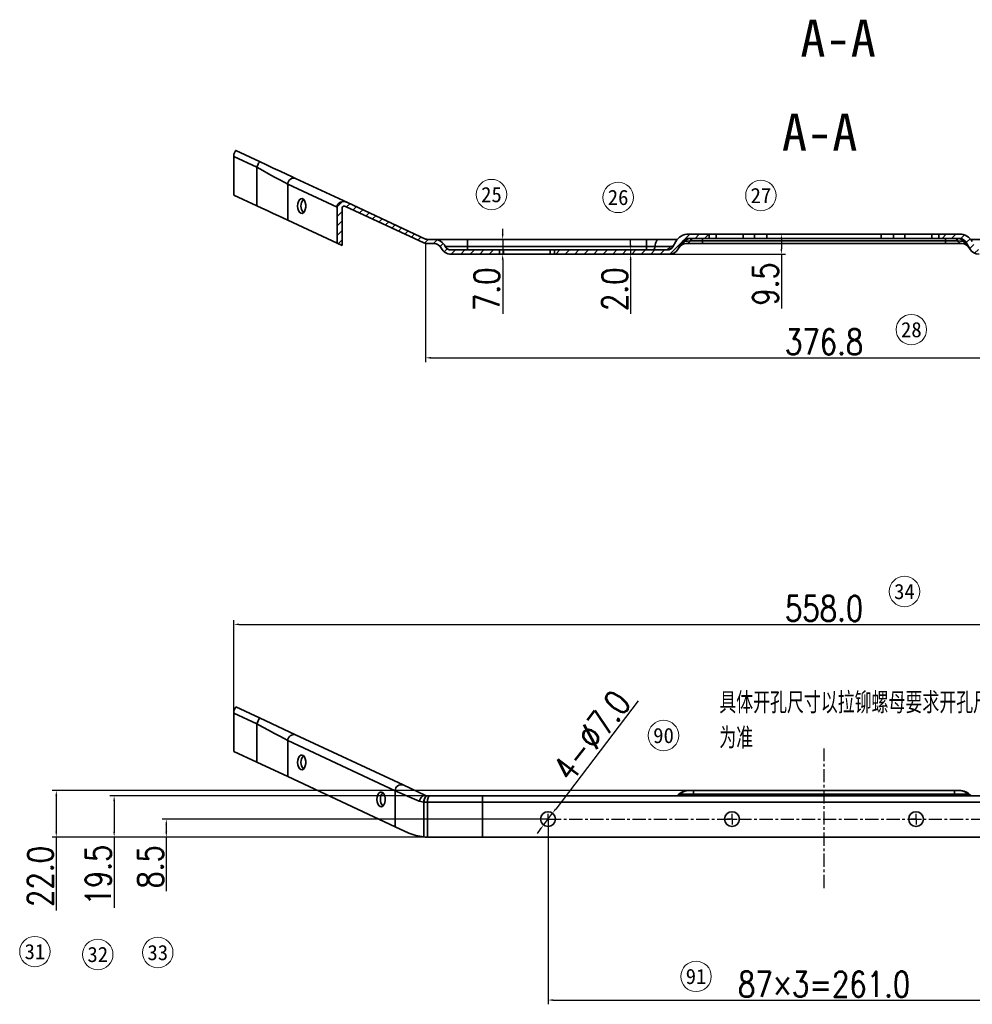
# Model space of a CAD drawing. Header units: millimetres. Extents: x 16930 to 20710, y -2995 to -322.
# Tile 3 of 20: x 17789 to 18240, y -1494 to -1029. Entities that reach past the tile are written whole.
import ezdxf
from ezdxf.enums import TextEntityAlignment as Align

# ---------------------------------------------------------------- set-up
doc = ezdxf.new("R2010")
doc.units = ezdxf.units.MM
doc.header["$PDMODE"] = 3
doc.header["$PDSIZE"] = 8
doc.linetypes.add('CENTER', pattern=[2, 1.25, -0.25, 0.25, -0.25])
doc.linetypes.add('CENTERX2', pattern=[20.32, 12.7, -2.54, 2.54, -2.54])
doc.layers.get('Defpoints').update_dxf_attribs({"linetype": 'CONTINUOUS'})
for name, color, linetype in [('3中心线层', 1, 'CENTER'), ('7标注层', 4, 'CONTINUOUS'), ('中心线层', 1, 'CENTERX2'), ('剖面线层', 2, 'CONTINUOUS'), ('文字层', 3, 'CONTINUOUS')]:
    doc.layers.add(name, color=color, linetype=linetype)
for name, color, linetype, lineweight in [('单行文本', 7, 'CONTINUOUS', 5), ('细实线', 3, 'CONTINUOUS', 13), ('轮廓实线层', 7, 'CONTINUOUS', 35)]:
    doc.layers.add(name, color=color, linetype=linetype, lineweight=lineweight)
doc.styles.add('PC_TEXTSTYLE', font='isocp.shx', dxfattribs={"width": 0.8, "bigfont": 'hzfs.shx'})
doc.styles.add('SLDTEXTSTYLE0', font='仿宋GB2312_0.shx', dxfattribs={"bigfont": 'bigfont'})
doc.styles.add('TH_GBDIM', font='romans.shx', dxfattribs={"width": 0.8, "bigfont": 'gbcbig.shx'})
doc.styles.add('文字', font='simhei.ttf')
doc.dimstyles.new('TH_GBDIM1', dxfattribs={"dimtxt": 12, "dimasz": 2.5, "dimexe": 2, "dimexo": 0, "dimgap": 1.5, "dimtad": 1, "dimdec": 1, "dimzin": 0, "dimdsep": 46, "dimtxsty": 'TH_GBDIM', "dimcen": 2.5, "dimclrd": 130, "dimclre": 130, "dimclrt": 3, "dimadec": 0, "dimazin": 0, "dimtfac": 0.714286, "dimtdec": 1, "dimtmove": 0, "dimatfit": 3, "dimfxl": 1, "dimtzin": 0, "dimlwd": -1, "dimlwe": -1, "dimarcsym": 0})
pattern_1 = [(45, (-3841.221, 554.1283), (-2.24506403, 2.24506403), [])]

# ---------------------------------------------------------------- blocks, each defined once
blk = doc.blocks.new('SW_CENTERMARKSYMBOL_32')
at = {"layer": '中心线层', "color": 0}
for q in [(-2.5, 0), (0, 2.5), (0, -2.5), (2.5, 0)]:
    blk.add_line((0, 0), q, dxfattribs=at)
blk = doc.blocks.new('SW_CENTERMARKSYMBOL_33')
at = {"layer": '中心线层', "color": 0}
for q in [(-2.5, 0), (0, 2.5), (0, -2.5), (2.5, 0)]:
    blk.add_line((0, 0), q, dxfattribs=at)
blk = doc.blocks.new('SW_CENTERMARKSYMBOL_34')
at = {"layer": '中心线层', "color": 0}
for q in [(-2.5, 0), (0, 2.5), (0, -2.5), (2.5, 0)]:
    blk.add_line((0, 0), q, dxfattribs=at)
blk = doc.blocks.new('*D366')
at = {"layer": '7标注层', "color": 130, "ltscale": 5, "transparency": 16777216}
for p, q in [((18078.02, -1135.2), (18078.02, -1132.7)), ((18076.68, -1137.7), (18080.02, -1137.7)), ((18076.95, -1139.7), (18080.02, -1139.7)), ((18078.02, -1137.7), (18078.02, -1139.7)), ((18078.02, -1142.2), (18078.02, -1167.82))]:
    blk.add_line(p, q, dxfattribs=at)
for points in [[(18077.6, -1135.2), (18078.44, -1135.2), (18078.02, -1137.7)], [(18077.6, -1142.2), (18078.44, -1142.2), (18078.02, -1139.7)]]:
    blk.add_solid(points, dxfattribs=at)
at = {"layer": 'Defpoints', "color": 0, "ltscale": 5, "transparency": 16777216}
for p in [(18076.68, -1137.7), (18076.95, -1139.7), (18078.02, -1139.7)]:
    blk.add_point(p, dxfattribs=at)
at = {"layer": '7标注层', "color": 3, "ltscale": 5, "transparency": 16777216, "insert": (18070.52, -1156.26), "char_height": 12, "attachment_point": 5, "rotation": 90, "style": 'TH_GBDIM'}
blk.add_mtext('2.0', dxfattribs=at)
blk = doc.blocks.new('*D367')
at = {"layer": '7标注层', "color": 130, "ltscale": 5, "transparency": 16777216}
for p, q in [((18123.6, -1130.2), (18151.27, -1130.2)), ((18149.27, -1132.7), (18149.27, -1137.2)), ((18093.37, -1139.7), (18151.27, -1139.7)), ((18149.27, -1139.7), (18149.27, -1165.32))]:
    blk.add_line(p, q, dxfattribs=at)
for points in [[(18148.85, -1132.7), (18149.68, -1132.7), (18149.27, -1130.2)], [(18148.85, -1137.2), (18149.68, -1137.2), (18149.27, -1139.7)]]:
    blk.add_solid(points, dxfattribs=at)
at = {"layer": 'Defpoints', "color": 0, "ltscale": 5, "transparency": 16777216}
for p in [(18123.6, -1130.2), (18093.37, -1139.7), (18149.27, -1139.7)]:
    blk.add_point(p, dxfattribs=at)
at = {"layer": '7标注层', "color": 3, "ltscale": 5, "transparency": 16777216, "insert": (18141.77, -1153.76), "char_height": 12, "attachment_point": 5, "rotation": 90, "style": 'TH_GBDIM'}
blk.add_mtext('9.5', dxfattribs=at)
blk = doc.blocks.new('*D368')
at = {"layer": '7标注层', "color": 130, "ltscale": 5, "transparency": 16777216}
for p, q in [((18017.53, -1130.2), (18017.53, -1127.7)), ((18058.25, -1132.7), (18015.53, -1132.7)), ((18017.53, -1132.7), (18017.53, -1139.7)), ((18030.86, -1139.7), (18015.53, -1139.7)), ((18017.53, -1142.2), (18017.53, -1167.82))]:
    blk.add_line(p, q, dxfattribs=at)
for points in [[(18017.11, -1130.2), (18017.94, -1130.2), (18017.53, -1132.7)], [(18017.11, -1142.2), (18017.94, -1142.2), (18017.53, -1139.7)]]:
    blk.add_solid(points, dxfattribs=at)
at = {"layer": 'Defpoints', "color": 0, "ltscale": 5, "transparency": 16777216}
for p in [(18058.25, -1132.7), (18017.53, -1139.7), (18030.86, -1139.7)]:
    blk.add_point(p, dxfattribs=at)
at = {"layer": '7标注层', "color": 3, "ltscale": 5, "transparency": 16777216, "insert": (18010.03, -1156.26), "char_height": 12, "attachment_point": 5, "rotation": 90, "style": 'TH_GBDIM'}
blk.add_mtext('7.0', dxfattribs=at)
blk = doc.blocks.new('*D365')
at = {"layer": '7标注层', "color": 130, "ltscale": 5, "transparency": 16777216}
for p, q in [((17981.07, -1134.7), (17981.07, -1190.68)), ((18357.85, -1134.7), (18357.85, -1190.68)), ((17983.57, -1188.68), (18355.35, -1188.68))]:
    blk.add_line(p, q, dxfattribs=at)
for points in [[(17983.57, -1188.27), (17983.57, -1189.1), (17981.07, -1188.68)], [(18355.35, -1188.27), (18355.35, -1189.1), (18357.85, -1188.68)]]:
    blk.add_solid(points, dxfattribs=at)
at = {"layer": 'Defpoints', "color": 0, "ltscale": 5, "transparency": 16777216}
for p in [(17981.07, -1134.7), (18357.85, -1134.7), (18357.85, -1188.68)]:
    blk.add_point(p, dxfattribs=at)
at = {"layer": '7标注层', "color": 3, "ltscale": 5, "transparency": 16777216, "insert": (18169.46, -1181.18), "char_height": 12, "attachment_point": 5, "style": 'TH_GBDIM'}
blk.add_mtext('376.8', dxfattribs=at)
blk = doc.blocks.new('*D370')
at = {"layer": '7标注层', "color": 130, "ltscale": 5, "transparency": 16777216}
for p, q in [((18083.48, -1395.82), (17831.87, -1395.82)), ((17833.87, -1398.32), (17833.87, -1412.82)), ((18083.48, -1415.32), (17831.87, -1415.32)), ((17833.87, -1415.32), (17833.87, -1448.71))]:
    blk.add_line(p, q, dxfattribs=at)
for points in [[(17833.45, -1398.32), (17834.29, -1398.32), (17833.87, -1395.82)], [(17833.45, -1412.82), (17834.29, -1412.82), (17833.87, -1415.32)]]:
    blk.add_solid(points, dxfattribs=at)
at = {"layer": 'Defpoints', "color": 0, "ltscale": 5, "transparency": 16777216}
for p in [(18083.48, -1395.82), (17833.87, -1415.32), (18083.48, -1415.32)]:
    blk.add_point(p, dxfattribs=at)
at = {"layer": '7标注层', "color": 3, "ltscale": 5, "transparency": 16777216, "insert": (17826.37, -1433.27), "char_height": 12, "attachment_point": 5, "rotation": 90, "style": 'TH_GBDIM'}
blk.add_mtext('19.5', dxfattribs=at)
blk = doc.blocks.new('*D371')
at = {"layer": '7标注层', "color": 130, "ltscale": 5, "transparency": 16777216}
for p, q in [((18178.46, -1393.32), (17804.51, -1393.32)), ((17806.51, -1395.82), (17806.51, -1412.82)), ((18178.46, -1415.32), (17804.51, -1415.32)), ((17806.51, -1415.32), (17806.51, -1450.08))]:
    blk.add_line(p, q, dxfattribs=at)
for points in [[(17806.1, -1395.82), (17806.93, -1395.82), (17806.51, -1393.32)], [(17806.1, -1412.82), (17806.93, -1412.82), (17806.51, -1415.32)]]:
    blk.add_solid(points, dxfattribs=at)
at = {"layer": 'Defpoints', "color": 0, "ltscale": 5, "transparency": 16777216}
for p in [(18178.46, -1393.32), (17806.51, -1415.32), (18178.46, -1415.32)]:
    blk.add_point(p, dxfattribs=at)
at = {"layer": '7标注层', "color": 3, "ltscale": 5, "transparency": 16777216, "insert": (17799.01, -1433.95), "char_height": 12, "attachment_point": 5, "rotation": 90, "style": 'TH_GBDIM'}
blk.add_mtext('22.0', dxfattribs=at)
blk = doc.blocks.new('*D374')
at = {"layer": '7标注层', "color": 130, "ltscale": 5, "transparency": 16777216}
for p, q in [((18038.96, -1406.82), (17856.52, -1406.82)), ((17858.52, -1409.32), (17858.52, -1412.82)), ((18038.96, -1415.32), (17856.52, -1415.32)), ((17858.52, -1415.32), (17858.52, -1440.94))]:
    blk.add_line(p, q, dxfattribs=at)
for points in [[(17858.1, -1409.32), (17858.94, -1409.32), (17858.52, -1406.82)], [(17858.1, -1412.82), (17858.94, -1412.82), (17858.52, -1415.32)]]:
    blk.add_solid(points, dxfattribs=at)
at = {"layer": 'Defpoints', "color": 0, "ltscale": 5, "transparency": 16777216}
for p in [(18038.96, -1406.82), (17858.52, -1415.32), (18038.96, -1415.32)]:
    blk.add_point(p, dxfattribs=at)
at = {"layer": '7标注层', "color": 3, "ltscale": 5, "transparency": 16777216, "insert": (17851.02, -1429.38), "char_height": 12, "attachment_point": 5, "rotation": 90, "style": 'TH_GBDIM'}
blk.add_mtext('8.5', dxfattribs=at)
blk = doc.blocks.new('*D375')
at = {"layer": '7标注层', "color": 130, "ltscale": 5, "transparency": 16777216}
for p, q in [((18038.96, -1406.82), (18038.96, -1494.4)), ((18299.96, -1406.82), (18299.96, -1494.4)), ((18041.46, -1492.4), (18297.46, -1492.4))]:
    blk.add_line(p, q, dxfattribs=at)
for points in [[(18041.46, -1491.98), (18041.46, -1492.82), (18038.96, -1492.4)], [(18297.46, -1491.98), (18297.46, -1492.82), (18299.96, -1492.4)]]:
    blk.add_solid(points, dxfattribs=at)
at = {"layer": 'Defpoints', "color": 0, "ltscale": 5, "transparency": 16777216}
for p in [(18038.96, -1406.82), (18299.96, -1406.82), (18299.96, -1492.4)]:
    blk.add_point(p, dxfattribs=at)
at = {"layer": '7标注层', "color": 3, "ltscale": 5, "transparency": 16777216, "insert": (18169.46, -1484.9), "char_height": 12, "attachment_point": 5, "style": 'TH_GBDIM'}
blk.add_mtext('87×3=261.0', dxfattribs=at)
blk = doc.blocks.new('*D376')
at = {"layer": '7标注层', "color": 130, "ltscale": 5, "transparency": 16777216}
for p, q in [((18081.61, -1350.9), (18042.6, -1402.05)), ((18036.84, -1409.61), (18041.08, -1404.04)), ((18035.32, -1411.6), (18033.81, -1413.58))]:
    blk.add_line(p, q, dxfattribs=at)
for points in [[(18042.27, -1401.8), (18042.93, -1402.31), (18041.08, -1404.04)], [(18034.99, -1411.34), (18035.65, -1411.85), (18036.84, -1409.61)]]:
    blk.add_solid(points, dxfattribs=at)
at = {"layer": 'Defpoints', "color": 0, "ltscale": 5, "transparency": 16777216}
for p in [(18041.08, -1404.04), (18036.84, -1409.61)]:
    blk.add_point(p, dxfattribs=at)
at = {"layer": '7标注层', "color": 3, "ltscale": 5, "transparency": 16777216, "insert": (18059.63, -1367.35), "char_height": 12, "attachment_point": 5, "rotation": 52.669, "style": 'TH_GBDIM'}
blk.add_mtext('4-∅7.0', dxfattribs=at)
blk = doc.blocks.new('*D372')
at = {"layer": '7标注层', "color": 130, "ltscale": 5, "transparency": 16777216}
blk.add_line((18360.75, -1415.32), (18418.78, -1415.32), dxfattribs=at)
for start, end in [(27.296, 29.8528), (0, 24.7393), (354.8866, 357.4433)]:
    blk.add_arc((18360.75, -1415.32), 56.03, start, end, dxfattribs=at)
for points in [[(18410.92, -1389.45), (18410.17, -1389.81), (18411.64, -1391.88)], [(18416.31, -1417.81), (18417.14, -1417.83), (18416.78, -1415.32)]]:
    blk.add_solid(points, dxfattribs=at)
at = {"layer": 'Defpoints', "color": 0, "ltscale": 5, "transparency": 16777216}
for p in [(18443.05, -1377.4), (18416.2, -1407.29), (17981.96, -1415.32), (18356.96, -1415.32), (18360.75, -1415.32)]:
    blk.add_point(p, dxfattribs=at)
at = {"layer": '7标注层', "color": 3, "ltscale": 5, "transparency": 16777216, "insert": (18422.81, -1401.72), "char_height": 12, "attachment_point": 5, "rotation": 282.3697, "style": 'TH_GBDIM'}
blk.add_mtext('25°', dxfattribs=at)
blk = doc.blocks.new('*D373')
at = {"layer": '7标注层', "color": 130, "ltscale": 5, "transparency": 16777216}
for p, q in [((17890.46, -1372.69), (17890.46, -1312.74)), ((18448.45, -1372.69), (18448.45, -1312.74)), ((17892.96, -1314.74), (18445.95, -1314.74))]:
    blk.add_line(p, q, dxfattribs=at)
for points in [[(17892.96, -1314.32), (17892.96, -1315.16), (17890.46, -1314.74)], [(18445.95, -1314.32), (18445.95, -1315.16), (18448.45, -1314.74)]]:
    blk.add_solid(points, dxfattribs=at)
at = {"layer": 'Defpoints', "color": 0, "ltscale": 5, "transparency": 16777216}
for p in [(18448.45, -1314.74), (17890.46, -1372.69), (18448.45, -1372.69)]:
    blk.add_point(p, dxfattribs=at)
at = {"layer": '7标注层', "color": 3, "ltscale": 5, "transparency": 16777216, "insert": (18169.46, -1307.24), "char_height": 12, "attachment_point": 5, "style": 'TH_GBDIM'}
blk.add_mtext('558.0', dxfattribs=at)

msp = doc.modelspace()

# ---------------------------------------------------------------- hatches: boundary and pattern name
at = {"layer": '剖面线层', "true_color": 0xffff00}
h = msp.add_hatch(dxfattribs=at)
h.set_pattern_fill('ANSI31', color=2, style=0)
h.set_pattern_definition(pattern_1)
edge = h.paths.add_edge_path(flags=0)
edge.add_line((17939.25, -1134.51), (17941.65, -1135.63))
edge.add_line((17941.65, -1135.63), (17941.65, -1117.81))
edge.add_ellipse((17942.85, -1117.98), major_axis=(1.12, -0.52), ratio=0.806329, start_angle=90, end_angle=200.6061, ccw=False)
edge.add_line((17943.28, -1117.08), (17980.27, -1134.33))
edge.add_arc((17981.96, -1130.7), 4, 245, 270)
edge.add_line((17981.96, -1134.7), (17984.96, -1134.7))
edge.add_arc((17984.96, -1138.7), 4, 26.3878, 90, ccw=False)
edge.add_arc((17993.02, -1134.7), 5, 206.3878, 270)
edge.add_line((17993.02, -1139.7), (18015.96, -1139.7))
edge.add_line((18015.96, -1139.7), (18015.96, -1137.7))
edge.add_line((18015.96, -1137.7), (17993.11, -1137.7))
edge.add_arc((17993.11, -1134.7), 3, 206.3878, 270, ccw=False)
edge.add_arc((17985.04, -1138.7), 6, 26.3878, 90)
edge.add_line((17985.04, -1132.7), (17981.96, -1132.7))
edge.add_arc((17981.96, -1130.7), 2, 245, 270, ccw=False)
edge.add_line((17981.11, -1132.51), (17944.12, -1115.26))
edge.add_ellipse((17942.85, -1117.98), major_axis=(3.37, -1.57), ratio=0.806329, start_angle=90, end_angle=200.6061)
edge.add_line((17939.25, -1117.47), (17939.25, -1134.51))
h = msp.add_hatch(dxfattribs=at)
h.set_pattern_fill('ANSI31', color=2, style=0)
h.set_pattern_definition(pattern_1)
edge = h.paths.add_edge_path(flags=0)
edge.add_line((18084.34, -1139.6), (18084.34, -1139.7))
edge.add_line((18084.34, -1139.7), (18085.6, -1139.7))
edge.add_line((18085.6, -1139.7), (18085.6, -1139.6))
edge.add_line((18085.6, -1139.6), (18086.43, -1139.6))
edge.add_line((18086.43, -1139.6), (18086.43, -1139.7))
edge.add_line((18086.43, -1139.7), (18089.45, -1139.7))
edge.add_line((18089.45, -1139.7), (18089.45, -1139.6))
edge.add_line((18089.45, -1139.6), (18090.55, -1139.6))
edge.add_line((18090.55, -1139.6), (18090.55, -1139.7))
edge.add_line((18090.55, -1139.7), (18096.19, -1139.7))
edge.add_arc((18096.19, -1134.7), 5, 270, 330)
edge.add_line((18100.52, -1137.2), (18102.25, -1134.2))
edge.add_arc((18105.71, -1136.2), 4, 90, 150, ccw=False)
edge.add_line((18105.71, -1132.2), (18115.16, -1132.2))
edge.add_line((18115.16, -1132.2), (18115.16, -1130.2))
edge.add_line((18115.16, -1130.2), (18105.44, -1130.2))
edge.add_arc((18105.44, -1137.2), 7, 90, 150)
edge.add_line((18099.38, -1133.7), (18097.94, -1136.2))
edge.add_arc((18095.34, -1134.7), 3, 270, 330, ccw=False)
edge.add_line((18095.34, -1137.7), (18041.96, -1137.7))
edge.add_line((18041.96, -1137.7), (18041.96, -1139.7))
edge.add_line((18041.96, -1139.7), (18067.68, -1139.7))
edge.add_line((18067.68, -1139.7), (18067.68, -1139.6))
edge.add_line((18067.68, -1139.6), (18068.24, -1139.6))
edge.add_line((18068.24, -1139.6), (18068.24, -1139.7))
edge.add_line((18068.24, -1139.7), (18069.47, -1139.7))
edge.add_line((18069.47, -1139.7), (18069.47, -1139.6))
edge.add_line((18069.47, -1139.6), (18069.91, -1139.6))
edge.add_line((18069.91, -1139.6), (18069.91, -1139.7))
edge.add_line((18069.91, -1139.7), (18070.44, -1139.7))
edge.add_line((18070.44, -1139.7), (18070.44, -1139.6))
edge.add_line((18070.44, -1139.6), (18072.3, -1139.6))
edge.add_line((18072.3, -1139.6), (18072.3, -1139.7))
edge.add_line((18072.3, -1139.7), (18073.66, -1139.7))
edge.add_line((18073.66, -1139.7), (18073.66, -1139.6))
edge.add_line((18073.66, -1139.6), (18074.18, -1139.6))
edge.add_line((18074.18, -1139.6), (18074.18, -1139.7))
edge.add_line((18074.18, -1139.7), (18074.92, -1139.7))
edge.add_line((18074.92, -1139.7), (18074.92, -1139.6))
edge.add_line((18074.92, -1139.6), (18075.39, -1139.6))
edge.add_line((18075.39, -1139.6), (18075.39, -1139.7))
edge.add_line((18075.39, -1139.7), (18076.3, -1139.7))
edge.add_line((18076.3, -1139.7), (18076.3, -1139.6))
edge.add_line((18076.3, -1139.6), (18076.77, -1139.6))
edge.add_line((18076.77, -1139.6), (18076.77, -1139.7))
edge.add_line((18076.77, -1139.7), (18077.73, -1139.7))
edge.add_line((18077.73, -1139.7), (18077.73, -1139.6))
edge.add_line((18077.73, -1139.6), (18078.23, -1139.6))
edge.add_line((18078.23, -1139.6), (18078.23, -1139.7))
edge.add_line((18078.23, -1139.7), (18080.17, -1139.7))
edge.add_line((18080.17, -1139.7), (18080.17, -1139.6))
edge.add_line((18080.17, -1139.6), (18080.58, -1139.6))
edge.add_line((18080.58, -1139.6), (18080.58, -1139.7))
edge.add_line((18080.58, -1139.7), (18081.35, -1139.7))
edge.add_line((18081.35, -1139.7), (18081.35, -1139.6))
edge.add_line((18081.35, -1139.6), (18081.74, -1139.6))
edge.add_line((18081.74, -1139.6), (18081.74, -1139.7))
edge.add_line((18081.74, -1139.7), (18082.37, -1139.7))
edge.add_line((18082.37, -1139.7), (18082.37, -1139.6))
edge.add_line((18082.37, -1139.6), (18082.77, -1139.6))
edge.add_line((18082.77, -1139.6), (18082.77, -1139.7))
edge.add_line((18082.77, -1139.7), (18083.16, -1139.7))
edge.add_line((18083.16, -1139.7), (18083.16, -1139.6))
edge.add_line((18083.16, -1139.6), (18083.6, -1139.6))
edge.add_line((18083.6, -1139.6), (18083.6, -1139.7))
edge.add_line((18083.6, -1139.7), (18083.94, -1139.7))
edge.add_line((18083.94, -1139.7), (18083.94, -1139.6))
edge.add_line((18083.94, -1139.6), (18084.34, -1139.6))
h = msp.add_hatch(dxfattribs=at)
h.set_pattern_fill('ANSI31', color=2, style=0)
h.set_pattern_definition(pattern_1)
edge = h.paths.add_edge_path(flags=0)
edge.add_line((18254.37, -1139.7), (18254.37, -1137.7))
edge.add_line((18254.37, -1137.7), (18243.58, -1137.7))
edge.add_arc((18243.58, -1134.7), 3, 210, 270, ccw=False)
edge.add_line((18240.98, -1136.2), (18239.54, -1133.7))
edge.add_arc((18233.47, -1137.2), 7, 30, 90)
edge.add_line((18233.47, -1130.2), (18223.76, -1130.2))
edge.add_line((18223.76, -1130.2), (18223.76, -1132.2))
edge.add_line((18223.76, -1132.2), (18233.21, -1132.2))
edge.add_arc((18233.21, -1136.2), 4, 30, 90, ccw=False)
edge.add_line((18236.67, -1134.2), (18238.4, -1137.2))
edge.add_arc((18242.73, -1134.7), 5, 210, 270)
edge.add_line((18242.73, -1139.7), (18254.37, -1139.7))

# ---------------------------------------------------------------- linework, layer by layer
at = {"layer": '3中心线层', "ltscale": 5}
for p, q in [((18169.46, -1439.41), (18169.46, -1373.45)), ((18038.96, -1406.82), (18299.96, -1406.82))]:
    msp.add_line(p, q, dxfattribs=at)
at = {"layer": '7标注层', "ltscale": 5}
for p, q in [((17980.27, -1134.33), (17981.07, -1134.7)), ((17981.07, -1134.7), (17981.96, -1134.7))]:
    msp.add_line(p, q, dxfattribs=at)
at = {"layer": '细实线'}
for centre in [(18012.23, -1111.49), (18072.1, -1112.84), (18139.61, -1111.94), (18210.72, -1175.36), (18207.47, -1299.19), (18093.58, -1367.29), (17796.41, -1469.47), (17826.12, -1470.82), (17854.48, -1469.92), (18108.94, -1481.21)]:
    msp.add_circle(centre, 7.2, dxfattribs=at)
at = {"layer": '轮廓实线层'}
for p, q in [((17890.46, -1093.55), (17890.46, -1092.45)), ((17901.28, -1098.6), (17890.46, -1093.55)), ((17890.46, -1093.55), (17890.46, -1111.76)), ((17891.31, -1090.64), (17902.55, -1095.88)), ((17901.28, -1098.6), (17901.28, -1116.8)), ((17939.25, -1117.47), (17915.9, -1106.58)), ((17915.9, -1106.58), (17915.9, -1123.62)), ((17919.66, -1103.86), (17944.12, -1115.26)), ((17901.28, -1116.8), (17890.46, -1111.76)), ((17943.28, -1117.08), (17980.27, -1134.33)), ((17944.12, -1115.26), (17981.11, -1132.51)), ((17939.25, -1117.47), (17939.25, -1134.51)), ((17941.65, -1135.63), (17941.65, -1117.81)), ((17939.25, -1134.51), (17915.9, -1123.62)), ((18115.16, -1130.2), (18105.44, -1130.2)), ((18115.16, -1130.2), (18115.16, -1132.2)), ((18118.46, -1130.2), (18115.16, -1130.2)), ((18118.46, -1130.2), (18118.46, -1132.2)), ((18131.28, -1130.2), (18118.46, -1130.2)), ((18131.28, -1130.2), (18131.28, -1132.2)), ((18136.65, -1130.2), (18131.28, -1130.2)), ((18136.65, -1130.2), (18136.65, -1132.2)), ((18142.46, -1130.2), (18136.65, -1130.2)), ((18142.46, -1130.2), (18142.46, -1132.2)), ((18196.46, -1130.2), (18142.46, -1130.2)), ((18196.46, -1130.2), (18196.46, -1132.2)), ((18202.27, -1130.2), (18196.46, -1130.2)), ((18202.27, -1130.2), (18202.27, -1132.2)), ((18207.64, -1130.2), (18202.27, -1130.2)), ((18207.64, -1130.2), (18207.64, -1132.2)), ((18220.46, -1130.2), (18207.64, -1130.2)), ((18220.46, -1130.2), (18220.46, -1132.2)), ((18223.76, -1130.2), (18220.46, -1130.2)), ((18233.47, -1130.2), (18223.76, -1130.2)), ((18223.76, -1132.2), (18223.76, -1130.2)), ((17941.65, -1135.63), (17939.25, -1134.51)), ((17985.04, -1132.7), (17981.96, -1132.7)), ((17984.96, -1134.7), (17981.96, -1134.7)), ((17985.04, -1132.7), (18000.96, -1132.7)), ((17990.42, -1136.04), (18000.96, -1136.04)), ((18000.96, -1132.7), (18000.96, -1136.04)), ((18000.96, -1132.7), (18085.53, -1132.7)), ((18000.96, -1137.7), (18000.96, -1136.04)), ((18000.96, -1136.04), (18085.53, -1136.04)), ((18085.53, -1132.7), (18085.53, -1136.04)), ((18085.53, -1132.7), (18091.11, -1132.7)), ((18085.53, -1137.7), (18085.53, -1136.04)), ((18085.53, -1136.04), (18089.53, -1136.04)), ((18089.53, -1136.04), (18096.75, -1136.04)), ((18091.11, -1132.7), (18100.08, -1132.7)), ((18097.94, -1136.2), (18099.38, -1133.7)), ((18102.25, -1134.2), (18100.52, -1137.2)), ((18106.25, -1133.31), (18103.69, -1133.73)), ((18112.06, -1134.7), (18104.27, -1134.7)), ((18115.16, -1132.2), (18105.71, -1132.2)), ((18112.06, -1133.31), (18106.25, -1133.31)), ((18112.06, -1132.2), (18112.06, -1133.31)), ((18226.86, -1133.31), (18112.06, -1133.31)), ((18112.06, -1134.7), (18112.06, -1133.31)), ((18226.86, -1134.7), (18112.06, -1134.7)), ((18118.46, -1132.2), (18115.16, -1132.2)), ((18131.28, -1132.2), (18118.46, -1132.2)), ((18127.73, -1134.71), (18127.73, -1134.7)), ((18136.65, -1132.2), (18131.28, -1132.2)), ((18133.67, -1134.7), (18133.67, -1134.71)), ((18142.46, -1132.2), (18136.65, -1132.2)), ((18196.46, -1132.2), (18142.46, -1132.2)), ((18163.81, -1134.7), (18163.81, -1134.71)), ((18169.47, -1134.71), (18169.47, -1134.7)), ((18170.59, -1134.71), (18170.59, -1134.7)), ((18172.13, -1134.7), (18172.13, -1134.71)), ((18173.45, -1134.71), (18173.45, -1134.7)), ((18173.71, -1134.7), (18173.71, -1134.71)), ((18174.68, -1134.71), (18174.68, -1134.7)), ((18179.75, -1134.7), (18179.75, -1134.71)), ((18181.37, -1134.71), (18181.37, -1134.7)), ((18183.36, -1134.7), (18183.36, -1134.71)), ((18194.63, -1134.71), (18194.63, -1134.7)), ((18194.93, -1134.71), (18194.93, -1134.7)), ((18202.27, -1132.2), (18196.46, -1132.2)), ((18201.27, -1134.71), (18201.27, -1134.7)), ((18201.56, -1134.7), (18201.56, -1134.71)), ((18207.64, -1132.2), (18202.27, -1132.2)), ((18202.31, -1134.7), (18202.31, -1134.71)), ((18203.83, -1134.71), (18203.83, -1134.7)), ((18205.82, -1134.7), (18205.82, -1134.71)), ((18220.46, -1132.2), (18207.64, -1132.2)), ((18209.22, -1134.7), (18209.22, -1134.71)), ((18210.8, -1134.71), (18210.8, -1134.7)), ((18211.08, -1134.7), (18211.08, -1134.71)), ((18213.03, -1134.71), (18213.03, -1134.7)), ((18214.56, -1134.71), (18214.56, -1134.7)), ((18214.8, -1134.7), (18214.8, -1134.71)), ((18216.14, -1134.71), (18216.14, -1134.7)), ((18216.39, -1134.7), (18216.39, -1134.71)), ((18218.32, -1134.71), (18218.32, -1134.7)), ((18218.62, -1134.7), (18218.62, -1134.71)), ((18219.95, -1134.7), (18219.95, -1134.71)), ((18223.76, -1132.2), (18220.46, -1132.2)), ((18233.21, -1132.2), (18223.76, -1132.2)), ((18226.86, -1132.2), (18226.86, -1133.31)), ((18232.67, -1133.31), (18226.86, -1133.31)), ((18226.86, -1134.7), (18226.86, -1133.31)), ((18234.65, -1134.7), (18226.86, -1134.7)), ((18235.23, -1133.73), (18232.67, -1133.31)), ((18238.4, -1137.2), (18236.67, -1134.2)), ((18238.84, -1132.7), (18247.81, -1132.7)), ((17993.02, -1139.7), (18015.96, -1139.7)), ((17993.11, -1137.7), (18015.96, -1137.7)), ((18015.96, -1137.7), (18015.96, -1139.7)), ((18015.96, -1137.7), (18017.96, -1137.7)), ((18015.96, -1139.7), (18017.96, -1139.7)), ((18017.96, -1137.7), (18017.96, -1139.7)), ((18017.96, -1137.7), (18039.96, -1137.7)), ((18017.96, -1139.7), (18039.96, -1139.7)), ((18039.96, -1137.7), (18039.96, -1139.7)), ((18039.96, -1137.7), (18041.96, -1137.7)), ((18039.96, -1139.7), (18041.96, -1139.7)), ((18041.96, -1139.7), (18041.96, -1137.7)), ((18041.96, -1137.7), (18095.34, -1137.7)), ((18041.96, -1139.7), (18067.68, -1139.7)), ((18067.68, -1139.6), (18068.24, -1139.6)), ((18067.68, -1139.7), (18067.68, -1139.6)), ((18067.71, -1139.6), (18067.71, -1139.7)), ((18068.24, -1139.7), (18067.71, -1139.7)), ((18068.24, -1139.6), (18068.24, -1139.7)), ((18068.24, -1139.7), (18069.47, -1139.7)), ((18068.41, -1139.71), (18068.41, -1139.7)), ((18068.41, -1139.71), (18068.41, -1139.7)), ((18069.47, -1139.6), (18069.91, -1139.6)), ((18069.47, -1139.7), (18069.47, -1139.6)), ((18069.82, -1139.7), (18069.55, -1139.7)), ((18069.91, -1139.6), (18069.91, -1139.7)), ((18069.91, -1139.6), (18069.91, -1139.7)), ((18069.91, -1139.7), (18070.44, -1139.7)), ((18069.91, -1139.7), (18069.91, -1139.7)), ((18072.3, -1139.6), (18070.44, -1139.6)), ((18070.44, -1139.7), (18070.44, -1139.6)), ((18070.87, -1139.7), (18070.44, -1139.7)), ((18070.87, -1139.6), (18070.87, -1139.7)), ((18071.87, -1139.7), (18070.87, -1139.7)), ((18071.87, -1139.6), (18071.87, -1139.7)), ((18072.3, -1139.7), (18071.87, -1139.7)), ((18072.3, -1139.6), (18072.3, -1139.7)), ((18072.3, -1139.7), (18073.66, -1139.7)), ((18073.66, -1139.7), (18073.66, -1139.6)), ((18074.18, -1139.6), (18073.66, -1139.6)), ((18073.7, -1139.6), (18073.7, -1139.7)), ((18074.18, -1139.7), (18073.7, -1139.7)), ((18074.18, -1139.6), (18074.18, -1139.7)), ((18074.18, -1139.7), (18074.92, -1139.7)), ((18074.3, -1139.71), (18074.3, -1139.7)), ((18074.7, -1139.7), (18074.7, -1139.71)), ((18075.39, -1139.6), (18074.92, -1139.6)), ((18074.92, -1139.7), (18074.92, -1139.6)), ((18075.22, -1139.7), (18074.92, -1139.7)), ((18075.22, -1139.6), (18075.22, -1139.7)), ((18075.38, -1139.7), (18075.22, -1139.7)), ((18075.39, -1139.6), (18075.39, -1139.7)), ((18075.39, -1139.7), (18076.3, -1139.7)), ((18076.77, -1139.6), (18076.3, -1139.6)), ((18076.3, -1139.7), (18076.3, -1139.6)), ((18076.6, -1139.7), (18076.3, -1139.7)), ((18076.6, -1139.6), (18076.6, -1139.7)), ((18076.76, -1139.7), (18076.6, -1139.7)), ((18076.77, -1139.6), (18076.77, -1139.7)), ((18076.77, -1139.7), (18077.73, -1139.7)), ((18078.23, -1139.6), (18077.73, -1139.6)), ((18077.73, -1139.7), (18077.73, -1139.6)), ((18078.14, -1139.7), (18077.73, -1139.7)), ((18078.14, -1139.6), (18078.14, -1139.7)), ((18078.23, -1139.7), (18078.14, -1139.7)), ((18078.23, -1139.6), (18078.23, -1139.7)), ((18078.23, -1139.7), (18080.17, -1139.7)), ((18080.58, -1139.6), (18080.17, -1139.6)), ((18080.17, -1139.7), (18080.17, -1139.6)), ((18080.58, -1139.7), (18080.17, -1139.7)), ((18080.57, -1139.7), (18080.57, -1139.71)), ((18080.58, -1139.6), (18080.58, -1139.7)), ((18080.58, -1139.7), (18081.35, -1139.7)), ((18081.35, -1139.6), (18081.74, -1139.6)), ((18081.35, -1139.7), (18081.35, -1139.6)), ((18081.74, -1139.7), (18081.35, -1139.7)), ((18081.74, -1139.6), (18081.74, -1139.7)), ((18081.74, -1139.7), (18082.37, -1139.7)), ((18082.37, -1139.6), (18082.77, -1139.6)), ((18082.37, -1139.7), (18082.37, -1139.6)), ((18082.76, -1139.7), (18082.37, -1139.7)), ((18082.77, -1139.6), (18082.77, -1139.7)), ((18082.77, -1139.7), (18083.16, -1139.7)), ((18083.6, -1139.6), (18083.16, -1139.6)), ((18083.16, -1139.7), (18083.16, -1139.6)), ((18083.6, -1139.7), (18083.16, -1139.7)), ((18083.6, -1139.6), (18083.6, -1139.7)), ((18083.6, -1139.7), (18083.94, -1139.7)), ((18084.34, -1139.6), (18083.94, -1139.6)), ((18083.94, -1139.7), (18083.94, -1139.6)), ((18084.34, -1139.7), (18084, -1139.7)), ((18084.34, -1139.6), (18084.34, -1139.7)), ((18084.34, -1139.7), (18085.6, -1139.7)), ((18086.43, -1139.7), (18085.58, -1139.7)), ((18086.43, -1139.6), (18085.6, -1139.6)), ((18085.6, -1139.7), (18085.6, -1139.6)), ((18086.43, -1139.6), (18086.43, -1139.7)), ((18086.43, -1139.7), (18089.45, -1139.7)), ((18090.55, -1139.6), (18089.45, -1139.6)), ((18089.45, -1139.7), (18089.45, -1139.6)), ((18090.23, -1139.7), (18089.45, -1139.7)), ((18090.23, -1139.6), (18090.23, -1139.7)), ((18090.55, -1139.7), (18090.23, -1139.7)), ((18090.55, -1139.6), (18090.55, -1139.7)), ((18090.55, -1139.7), (18096.19, -1139.7)), ((17890.46, -1355.57), (17891.31, -1353.76)), ((17891.31, -1353.76), (17902.55, -1359)), ((17890.46, -1356.68), (17890.46, -1355.57)), ((17901.28, -1361.72), (17890.46, -1356.68)), ((17890.46, -1356.68), (17890.46, -1374.88)), ((17902.55, -1359), (17901.28, -1361.72)), ((17902.55, -1359), (17919.66, -1366.98)), ((17901.28, -1361.72), (17901.28, -1379.93)), ((17919.66, -1366.98), (17970.46, -1390.67)), ((17966.69, -1393.39), (17915.9, -1369.7)), ((17915.9, -1369.7), (17915.9, -1386.74)), ((17901.28, -1379.93), (17890.46, -1374.88)), ((17915.9, -1386.74), (17901.28, -1379.93)), ((17966.69, -1410.43), (17915.9, -1386.74)), ((17970.46, -1390.67), (17981.11, -1395.64)), ((17966.69, -1393.39), (17966.69, -1410.43)), ((17981.94, -1395.82), (17981.96, -1395.82)), ((17981.96, -1395.82), (17983.27, -1395.82)), ((17983.27, -1395.82), (18008.05, -1395.82)), ((18008.05, -1395.82), (18008.05, -1398.82)), ((18008.05, -1395.82), (18330.87, -1395.82)), ((18099.85, -1395.82), (18099.72, -1395.82)), ((18101.25, -1395.09), (18101.49, -1395.07)), ((18101.49, -1395.07), (18107.75, -1395.07)), ((18105.54, -1393.32), (18107.75, -1393.32)), ((18107.75, -1395.07), (18107.75, -1393.32)), ((18107.75, -1393.32), (18231.17, -1393.32)), ((18107.75, -1395.82), (18107.75, -1395.07)), ((18107.75, -1395.07), (18231.17, -1395.07)), ((18231.17, -1393.32), (18233.38, -1393.32)), ((18231.17, -1395.07), (18231.17, -1393.32)), ((18231.17, -1395.82), (18231.17, -1395.07)), ((18231.17, -1395.07), (18237.43, -1395.07)), ((18237.43, -1395.07), (18237.67, -1395.09)), ((17980.27, -1398.82), (17978.07, -1398.36)), ((17980.27, -1398.82), (17980.27, -1415.28)), ((17981.96, -1398.82), (17980.34, -1398.82)), ((17981.96, -1398.82), (17981.96, -1415.32)), ((18008.05, -1398.82), (17981.96, -1398.82)), ((18008.05, -1398.82), (18008.05, -1415.32)), ((18330.87, -1398.82), (18008.05, -1398.82)), ((17973.17, -1413.45), (17966.69, -1410.43)), ((18008.05, -1415.32), (17981.96, -1415.32)), ((18330.87, -1415.32), (18008.05, -1415.32))]:
    msp.add_line(p, q, dxfattribs=at)
at = {"layer": '轮廓实线层', "flags": 128}
for points in [[(17890.46, -1092.45), (17890.64, -1092.07), (17890.81, -1091.72), (17890.95, -1091.4), (17891.08, -1091.14), (17891.18, -1090.92), (17891.25, -1090.77), (17891.3, -1090.67), (17891.31, -1090.64)], [(17902.55, -1095.88), (17902.52, -1095.93), (17902.45, -1096.09), (17902.34, -1096.34), (17902.18, -1096.68), (17901.99, -1097.09), (17901.77, -1097.56), (17901.53, -1098.07), (17901.28, -1098.6)], [(17915.9, -1106.58), (17914.18, -1105.66), (17912.15, -1104.56), (17909.63, -1103.19), (17906.81, -1101.64), (17904.11, -1100.16), (17901.28, -1098.6)], [(17902.55, -1095.88), (17905.82, -1097.4), (17909.08, -1098.93), (17912.3, -1100.43), (17915.33, -1101.84), (17917.64, -1102.91), (17919.66, -1103.86)], [(17915.9, -1123.62), (17913.92, -1122.7), (17911.6, -1121.61), (17908.99, -1120.4), (17906.17, -1119.08), (17903.75, -1117.95), (17901.28, -1116.8)], [(17920.59, -1116.9), (17920.7, -1118.04), (17921, -1119.05), (17921.47, -1119.83), (17922.06, -1120.29), (17922.69, -1120.39), (17923.31, -1120.11), (17923.84, -1119.48), (17924.24, -1118.57), (17924.44, -1117.48), (17924.44, -1116.33), (17924.24, -1115.24), (17923.84, -1114.33), (17923.31, -1113.7), (17922.69, -1113.41), (17922.06, -1113.51), (17921.47, -1113.97), (17921, -1114.75), (17920.7, -1115.76), (17920.59, -1116.9)], [(18088.75, -1137.7), (18088.87, -1137.67), (18088.99, -1137.59), (18089.1, -1137.45), (18089.21, -1137.25), (18089.31, -1137.01), (18089.4, -1136.72), (18089.47, -1136.39), (18089.53, -1136.04)], [(18091.11, -1132.7), (18090.86, -1132.76), (18090.63, -1132.93), (18090.4, -1133.21), (18090.18, -1133.6), (18089.98, -1134.09), (18089.81, -1134.66), (18089.66, -1135.32), (18089.53, -1136.04)], [(18098.23, -1135.7), (18098.06, -1135.74), (18097.56, -1135.85), (18096.75, -1136.04)], [(18096.75, -1136.04), (18097.41, -1136.13), (18097.8, -1136.18), (18097.94, -1136.2)], [(17915.9, -1369.7), (17914.18, -1368.78), (17912.15, -1367.68), (17909.63, -1366.31), (17906.81, -1364.77), (17904.11, -1363.28), (17901.28, -1361.72)], [(17920.59, -1380.02), (17920.7, -1381.16), (17921, -1382.17), (17921.47, -1382.95), (17922.06, -1383.42), (17922.69, -1383.51), (17923.31, -1383.23), (17923.84, -1382.6), (17924.24, -1381.69), (17924.44, -1380.6), (17924.44, -1379.45), (17924.24, -1378.36), (17923.84, -1377.45), (17923.31, -1376.82), (17922.69, -1376.54), (17922.06, -1376.63), (17921.47, -1377.09), (17921, -1377.87), (17920.7, -1378.89), (17920.59, -1380.02)], [(17958.12, -1397.52), (17958.22, -1398.66), (17958.53, -1399.67), (17959, -1400.45), (17959.58, -1400.91), (17960.21, -1401.01), (17960.83, -1400.73), (17961.37, -1400.1), (17961.76, -1399.19), (17961.97, -1398.1), (17961.97, -1396.95), (17961.76, -1395.86), (17961.37, -1394.95), (17960.83, -1394.32), (17960.21, -1394.03), (17959.58, -1394.13), (17959, -1394.59), (17958.53, -1395.37), (17958.22, -1396.39), (17958.12, -1397.52)], [(17978.07, -1398.36), (17973.7, -1396.45), (17970, -1394.83), (17966.69, -1393.39)], [(17981.11, -1395.64), (17980.74, -1395.55), (17980.32, -1395.61), (17979.88, -1395.8), (17979.43, -1396.14), (17979, -1396.58), (17978.62, -1397.12), (17978.31, -1397.72), (17978.07, -1398.36)], [(17981.94, -1395.82), (17981.62, -1395.88), (17981.31, -1396.05), (17981.02, -1396.32), (17980.77, -1396.7), (17980.56, -1397.15), (17980.4, -1397.67), (17980.31, -1398.24), (17980.27, -1398.82)], [(17981.96, -1395.82), (17981.64, -1395.88), (17981.34, -1396.05), (17981.06, -1396.33), (17980.82, -1396.7), (17980.62, -1397.16), (17980.47, -1397.68), (17980.37, -1398.24), (17980.34, -1398.82)], [(17981.11, -1395.64), (17981.6, -1395.79), (17981.94, -1395.82)], [(17983.27, -1395.82), (17983.02, -1395.88), (17982.77, -1396.05), (17982.54, -1396.33), (17982.34, -1396.7), (17982.18, -1397.16), (17982.06, -1397.68), (17981.98, -1398.24), (17981.96, -1398.82)], [(18100.21, -1395.63), (18100.14, -1395.7), (18100.04, -1395.75)], [(17980.34, -1398.82), (17980.27, -1398.82), (17980.27, -1398.82)], [(17973.17, -1413.45), (17976.49, -1414.65), (17980.27, -1415.28)]]:
    msp.add_lwpolyline(points, dxfattribs=at)
at = {"layer": '轮廓实线层'}
for centre in [(18038.96, -1406.82), (18125.96, -1406.82), (18212.96, -1406.82)]:
    msp.add_circle(centre, 3.5, dxfattribs=at)
for centre, radius, start, end in [((17918.86, -1106.71), 2.97, 74.2853, 177.3683), ((17927, -1116.9), 4.82, 138.9822, 221.0178), ((18105.44, -1137.2), 7, 90, 150), ((18233.47, -1137.2), 7, 30, 90), ((17981.96, -1130.7), 4, 245, 270), ((17981.96, -1130.7), 2, 245, 270), ((17984.96, -1138.7), 4, 26.3878, 90), ((17985.04, -1138.7), 6, 26.3878, 90), ((17993.11, -1134.7), 3, 206.3878, 270), ((18094.34, -1135.13), 2.57, 272.2321, 339.403), ((18108.1, -1140.89), 8.41, 121.6, 150.1556), ((18104.27, -1138.7), 4, 89.9959, 150.0041), ((18105.71, -1136.2), 4, 90, 150), ((18106.49, -1135.53), 3.32, 91.2595, 147.2137), ((18104.03, -1132.26), 2.45, 275.4801, 334.5769), ((18108.02, -1134.16), 1.96, 95.4801, 154.5768), ((18230.9, -1134.16), 1.96, 25.4232, 84.5199), ((18232.43, -1135.53), 3.32, 32.7863, 88.7405), ((18234.88, -1132.26), 2.45, 205.4231, 264.5199), ((18233.21, -1136.2), 4, 30, 90), ((18234.65, -1138.7), 4, 29.9959, 90.0041), ((18230.82, -1140.89), 8.41, 29.8444, 58.4), ((17993.02, -1134.7), 5, 206.3878, 270), ((18095.34, -1134.7), 3, 270, 330), ((18096.19, -1134.7), 5, 270, 330), ((18242.73, -1134.7), 5, 210, 270), ((17918.86, -1369.84), 2.97, 74.2851, 177.3687), ((17927, -1380.02), 4.82, 138.9819, 221.0181), ((17969.65, -1393.52), 2.97, 74.2851, 177.3687), ((17964.52, -1397.52), 4.82, 138.9819, 221.0181), ((18099.7, -1393.31), 2.51, 270.5467, 315.4696), ((18099.48, -1393.38), 2.46, 276.8559, 316.0086), ((18105.41, -1400.32), 7, 90.003, 138.8715), ((18105.58, -1399.51), 6.19, 90.3623, 134.3915), ((18233.34, -1399.51), 6.19, 45.6085, 89.6377), ((18233.51, -1400.32), 7, 41.1285, 89.997), ((18239.22, -1393.31), 2.51, 224.5304, 269.4533), ((18239.44, -1393.38), 2.46, 223.9914, 263.1441), ((18239.09, -1395.31), 0.499, 215.4136, 267.9046), ((17981.63, -1395.32), 20, 266.1068, 270.0001)]:
    msp.add_arc(centre, radius, start, end, dxfattribs=at)
for centre, major_axis, ratio, start_param, end_param in [((17942.85, -1117.98), (3.37, -1.57), 0.806329, 1.570796, 3.501238), ((17942.85, -1117.98), (1.12, -0.52), 0.806329, 1.570796, 3.501238), ((18112.64, -1136.2), (10.43, -1.91), 0.159219, 2.631171, 3.084881), ((18226.28, -1136.2), (10.43, 1.91), 0.159219, 0.056711, 0.510422)]:
    msp.add_ellipse(centre, major_axis=major_axis, ratio=ratio, start_param=start_param, end_param=end_param, dxfattribs=at)

# ---------------------------------------------------------------- block references
at = {"layer": '中心线层', "color": 1}
for name, p in [('SW_CENTERMARKSYMBOL_34', (18038.96, -1406.82)), ('SW_CENTERMARKSYMBOL_33', (18125.96, -1406.82)), ('SW_CENTERMARKSYMBOL_32', (18212.96, -1406.82))]:
    msp.add_blockref(name, p, dxfattribs=at)

# ---------------------------------------------------------------- texts
at = {"layer": '7标注层', "ltscale": 5, "insert": (18119.93, -1346.8), "char_height": 10, "attachment_point": 1, "style": 'PC_TEXTSTYLE'}
msp.add_mtext_dynamic_manual_height_columns('具体开孔尺寸以拉铆螺母要求开孔尺寸为准', width=141.9449, gutter_width=379.18, heights=[0], dxfattribs=at)
at = {"layer": '单行文本', "style": '文字'}
for s, p in [('25', (18012.23, -1111.49)), ('26', (18072.1, -1112.84)), ('27', (18139.61, -1111.94)), ('28', (18210.72, -1175.36)), ('34', (18207.47, -1299.19)), ('90', (18093.58, -1367.29)), ('31', (17796.41, -1469.47)), ('33', (17854.48, -1469.92)), ('32', (17826.12, -1470.82)), ('91', (18108.94, -1481.21))]:
    msp.add_text(s, height=7.2, dxfattribs=at).set_placement(p, align=Align.MIDDLE_CENTER)
at = {"layer": '文字层', "color": 3, "true_color": 0x00ff00, "char_height": 17.5, "attachment_point": 2, "style": 'SLDTEXTSTYLE0'}
for insert in [(18176.1, -1028.8), (18167.38, -1073.25)]:
    msp.add_mtext('A-A', dxfattribs=dict(at, insert=insert))

# ---------------------------------------------------------------- dimensions: what is measured, and where the dimension line sits
at = {"layer": '7标注层', "ltscale": 5}
for base, p1, p2, picture, middle in [((18017.53, -1139.7), (18058.25, -1132.7), (18030.86, -1139.7), '*D368', (18010.03, -1156.26)), ((18078.02, -1139.7), (18076.68, -1137.7), (18076.95, -1139.7), '*D366', (18070.52, -1156.26)), ((17806.51, -1415.32), (18178.46, -1393.32), (18178.46, -1415.32), '*D371', (17799.01, -1433.95)), ((17833.87, -1415.32), (18083.48, -1395.82), (18083.48, -1415.32), '*D370', (17826.37, -1433.27)), ((17858.52, -1415.32), (18038.96, -1406.82), (18038.96, -1415.32), '*D374', (17851.02, -1429.38))]:
    dim = msp.add_linear_dim(base=base, p1=p1, p2=p2, angle=90, dimstyle='TH_GBDIM1', dxfattribs=at)
    dim.commit()
    dim.dimension.update_dxf_attribs({"geometry": picture, "text_midpoint": middle})
dim = msp.add_linear_dim(base=(18149.27, -1139.7), p1=(18123.6, -1130.2), p2=(18093.37, -1139.7), angle=90, dimstyle='TH_GBDIM1', dxfattribs=at)
dim.commit()
dim.dimension.update_dxf_attribs({"geometry": '*D367', "text_midpoint": (18149.27, -1153.76), "dimtype": 160})
for base, p1, p2, picture, middle in [((18357.85, -1188.68), (17981.07, -1134.7), (18357.85, -1134.7), '*D365', (18169.46, -1181.18)), ((18448.45, -1314.74), (17890.46, -1372.69), (18448.45, -1372.69), '*D373', (18169.46, -1307.24))]:
    dim = msp.add_linear_dim(base=base, p1=p1, p2=p2, dimstyle='TH_GBDIM1', dxfattribs=at)
    dim.commit()
    dim.dimension.update_dxf_attribs({"geometry": picture, "text_midpoint": middle})
dim = msp.add_diameter_dim_2p(p1=(18036.84, -1409.61), p2=(18041.08, -1404.04), text='4-<>', dimstyle='TH_GBDIM1', dxfattribs=at)
dim.commit()
dim.dimension.update_dxf_attribs({"geometry": '*D376', "text_midpoint": (18065.59, -1371.9), "dimtype": 163})
dim = msp.add_angular_dim_2l(base=(18416.2, -1407.29), line1=((17981.96, -1415.32), (18356.96, -1415.32)), line2=((18443.05, -1377.4), (18360.75, -1415.32)), dimstyle='TH_GBDIM1', dxfattribs=at)
dim.commit()
dim.dimension.update_dxf_attribs({"geometry": '*D372', "text_midpoint": (18422.81, -1401.72)})
dim = msp.add_linear_dim(base=(18299.96, -1492.4), p1=(18038.96, -1406.82), p2=(18299.96, -1406.82), text='87×3=<>', dimstyle='TH_GBDIM1', dxfattribs=at)
dim.commit()
dim.dimension.update_dxf_attribs({"geometry": '*D375', "text_midpoint": (18169.46, -1484.9)})

doc.saveas('drawing.dxf')
